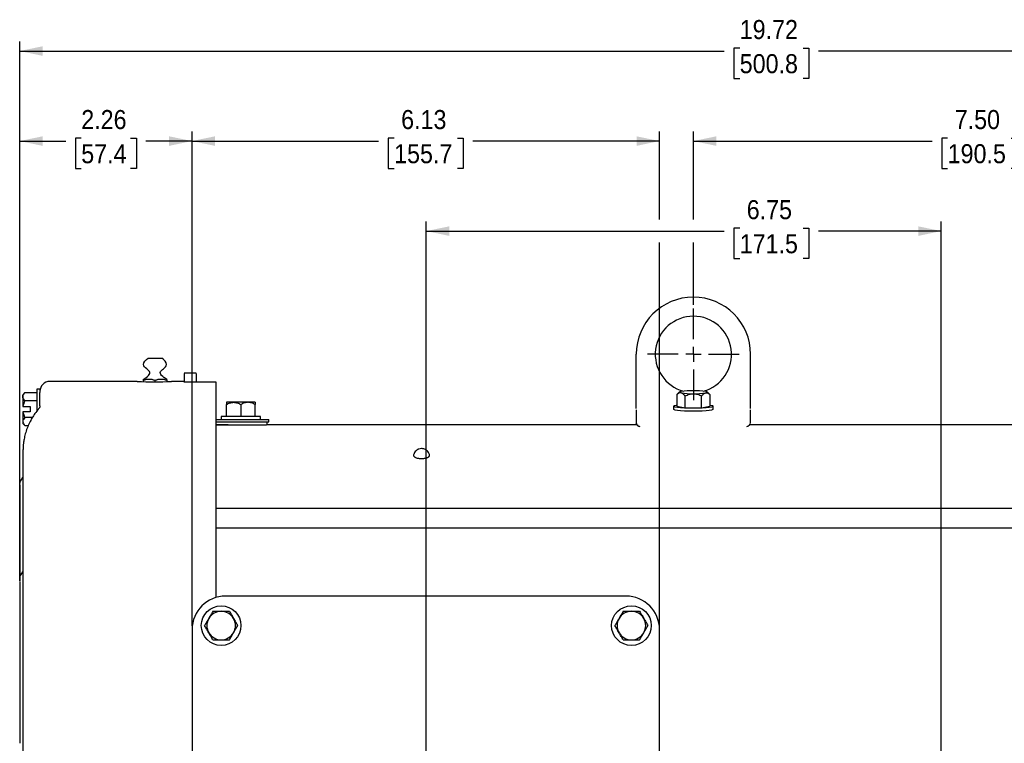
# Model space of a CAD drawing. Header units: inches. Extents: x 1.5 to 80, y 0 to 40.
# Tile 2 of 14: x 7 to 19.9, y 30.5 to 40. Entities that reach past the tile are written whole.
import ezdxf

# ---------------------------------------------------------------- set-up
doc = ezdxf.new("R2010")
doc.units = ezdxf.units.IN
doc.header["$MEASUREMENT"] = 0
doc.linetypes.add('SLD-Solid', pattern=[0])
doc.layers.add('SLD-0', color=7, linetype='Continuous')
doc.styles.add('SLDTEXTSTYLE0', font='GOTHIC.TTF', dxfattribs={"width": 0.913})
doc.dimstyles.new('SLDDIMSTYLE0', dxfattribs={"dimtxt": 0.25, "dimasz": 0.3, "dimexe": 0, "dimexo": 0.0625, "dimgap": 0.0625, "dimtad": 0, "dimtih": 1, "dimtoh": 1, "dimrnd": 1e-09, "dimzin": 4, "dimdsep": 46, "dimtxsty": 'SLDTEXTSTYLE0', "dimsah": 1, "dimcen": 0.09, "dimadec": 0, "dimazin": 1, "dimtfac": 1, "dimtofl": 0, "dimtmove": 0, "dimatfit": 3, "dimfxl": 0, "dimfrac": 2, "dimtolj": 1, "dimtzin": 12, "dimarcsym": 0})
doc.dimstyles.new('SLDDIMSTYLE2', dxfattribs={"dimtxt": 0.25, "dimasz": 0.3, "dimexe": 0, "dimexo": 0.0625, "dimgap": 0.0625, "dimtad": 0, "dimtih": 1, "dimtoh": 1, "dimrnd": 1e-09, "dimzin": 12, "dimdsep": 46, "dimtxsty": 'SLDTEXTSTYLE0', "dimsah": 1, "dimcen": 0.09, "dimadec": 0, "dimazin": 3, "dimtfac": 1, "dimtofl": 0, "dimtmove": 0, "dimatfit": 3, "dimfxl": 0, "dimfrac": 2, "dimtolj": 1, "dimtzin": 12, "dimarcsym": 0})

# ---------------------------------------------------------------- blocks, each defined once
blk = doc.blocks.new('_D_4')
at = {"layer": 'SLD-0'}
for p, q in [((12.34, 27.842), (12.34, 37.373)), ((19.093, 25.42), (19.093, 37.373)), ((12.34, 37.248), (16.247, 37.248)), ((16.45, 37.284), (16.374, 37.284)), ((16.374, 37.284), (16.374, 36.887)), ((17.281, 37.284), (17.357, 37.284)), ((17.357, 37.284), (17.357, 36.887)), ((19.093, 37.248), (17.484, 37.248)), ((16.374, 36.887), (16.45, 36.887)), ((17.357, 36.887), (17.281, 36.887))]:
    blk.add_line(p, q, dxfattribs=at)
for points in [[(12.34, 37.248), (12.64, 37.185), (12.64, 37.31)], [(19.093, 37.248), (18.793, 37.31), (18.793, 37.185)]]:
    blk.add_solid(points, dxfattribs=at)
at = {"layer": 'SLD-0', "char_height": 0.25, "attachment_point": 1, "style": 'SLDTEXTSTYLE0'}
for s, insert in [('6.75', (16.542, 37.654)), ('171.5', (16.45, 37.207))]:
    blk.add_mtext(s, dxfattribs=dict(at, insert=insert))
blk = doc.blocks.new('_D_6')
at = {"layer": 'SLD-0'}
for p, q in [((7.008, 32.654), (7.008, 39.735)), ((16.45, 39.647), (16.374, 39.647)), ((16.374, 39.647), (16.374, 39.25)), ((17.281, 39.647), (17.357, 39.647)), ((17.357, 39.647), (17.357, 39.25)), ((26.723, 30.753), (26.723, 39.735)), ((7.008, 39.61), (16.247, 39.61)), ((26.723, 39.61), (17.484, 39.61)), ((16.374, 39.25), (16.45, 39.25)), ((17.357, 39.25), (17.281, 39.25))]:
    blk.add_line(p, q, dxfattribs=at)
for points in [[(7.008, 39.61), (7.308, 39.547), (7.308, 39.672)], [(26.723, 39.61), (26.423, 39.672), (26.423, 39.547)]]:
    blk.add_solid(points, dxfattribs=at)
at = {"layer": 'SLD-0', "char_height": 0.25, "attachment_point": 1, "style": 'SLDTEXTSTYLE0'}
for s, insert in [('19.72', (16.45, 40.017)), ('500.8', (16.45, 39.569))]:
    blk.add_mtext(s, dxfattribs=dict(at, insert=insert))
blk = doc.blocks.new('_D_7')
at = {"layer": 'SLD-0'}
for p, q in [((7.008, 32.654), (7.008, 38.554)), ((9.268, 32.07), (9.268, 38.554)), ((7.008, 38.429), (7.612, 38.429)), ((7.815, 38.465), (7.739, 38.465)), ((7.739, 38.465), (7.739, 38.069)), ((8.461, 38.465), (8.538, 38.465)), ((8.538, 38.465), (8.538, 38.069)), ((9.268, 38.429), (8.664, 38.429)), ((7.739, 38.069), (7.815, 38.069)), ((8.538, 38.069), (8.461, 38.069))]:
    blk.add_line(p, q, dxfattribs=at)
for points in [[(7.008, 38.429), (7.308, 38.366), (7.308, 38.491)], [(9.268, 38.429), (8.968, 38.491), (8.968, 38.366)]]:
    blk.add_solid(points, dxfattribs=at)
at = {"layer": 'SLD-0', "char_height": 0.25, "attachment_point": 1, "style": 'SLDTEXTSTYLE0'}
for s, insert in [('2.26', (7.815, 38.836)), ('57.4', (7.815, 38.388))]:
    blk.add_mtext(s, dxfattribs=dict(at, insert=insert))
blk = doc.blocks.new('_D_8')
at = {"layer": 'SLD-0'}
for p, q in [((9.268, 32.07), (9.268, 38.554)), ((15.398, 37.398), (15.398, 38.554)), ((9.268, 38.429), (11.715, 38.429)), ((11.918, 38.465), (11.842, 38.465)), ((11.842, 38.465), (11.842, 38.069)), ((12.749, 38.465), (12.825, 38.465)), ((12.825, 38.465), (12.825, 38.069)), ((15.398, 38.429), (12.952, 38.429)), ((11.842, 38.069), (11.918, 38.069)), ((12.825, 38.069), (12.749, 38.069)), ((15.398, 32.07), (15.398, 37.098))]:
    blk.add_line(p, q, dxfattribs=at)
for points in [[(9.268, 38.429), (9.568, 38.366), (9.568, 38.491)], [(15.398, 38.429), (15.098, 38.491), (15.098, 38.366)]]:
    blk.add_solid(points, dxfattribs=at)
at = {"layer": 'SLD-0', "char_height": 0.25, "attachment_point": 1, "style": 'SLDTEXTSTYLE0'}
for s, insert in [('6.13', (12.01, 38.836)), ('155.7', (11.918, 38.388))]:
    blk.add_mtext(s, dxfattribs=dict(at, insert=insert))
blk = doc.blocks.new('_D_12')
at = {"layer": 'SLD-0'}
for p, q in [((15.843, 37.398), (15.843, 38.554)), ((23.343, 34.3), (23.343, 38.554)), ((15.843, 38.429), (18.974, 38.429)), ((19.177, 38.465), (19.101, 38.465)), ((19.101, 38.465), (19.101, 38.069)), ((20.008, 38.465), (20.085, 38.465)), ((20.085, 38.465), (20.085, 38.069)), ((23.343, 38.429), (20.211, 38.429)), ((19.101, 38.069), (19.177, 38.069)), ((20.085, 38.069), (20.008, 38.069)), ((15.843, 36.281), (15.843, 37.098))]:
    blk.add_line(p, q, dxfattribs=at)
for points in [[(15.843, 38.429), (16.143, 38.366), (16.143, 38.491)], [(23.343, 38.429), (23.043, 38.491), (23.043, 38.366)]]:
    blk.add_solid(points, dxfattribs=at)
at = {"layer": 'SLD-0', "char_height": 0.25, "attachment_point": 1, "style": 'SLDTEXTSTYLE0'}
for s, insert in [('7.50', (19.27, 38.836)), ('190.5', (19.177, 38.388))]:
    blk.add_mtext(s, dxfattribs=dict(at, insert=insert))
blk = doc.blocks.new('SW_CENTERMARKSYMBOL_0')
at = {"layer": 'SLD-0', "color": 0}
for p, q in [((0, 0.2), (0, 0.6)), ((-0.2, 0), (-0.6, 0)), ((0, 0), (-0.1, 0)), ((0, 0), (0, 0.1)), ((0, 0), (0, -0.1)), ((0, 0), (0.1, 0)), ((0.2, 0), (0.6, 0)), ((0, -0.2), (0, -0.6))]:
    blk.add_line(p, q, dxfattribs=at)

msp = doc.modelspace()

# ---------------------------------------------------------------- linework, layer by layer
at = {"layer": 'SLD-0', "linetype": 'SLD-Solid', "lineweight": 25}
for p, q in [((15.09283, 35.06434), (15.09283, 35.63139)), ((16.59283, 35.06434), (16.59283, 35.63139)), ((9.32293, 35.38239), (9.16274, 35.38239)), ((8.54783, 35.27539), (7.40283, 35.27539)), ((8.62683, 35.28752), (8.62683, 35.27269)), ((8.78283, 35.27071), (8.78283, 35.28761)), ((8.93883, 35.28752), (8.93883, 35.27326)), ((9.16283, 35.27539), (8.99783, 35.27539)), ((9.16283, 35.31833), (9.16283, 35.26862)), ((9.16327, 35.26862), (9.16283, 35.26862)), ((9.53783, 35.26731), (9.19283, 35.26731)), ((9.32283, 35.31822), (9.32283, 35.26731)), ((9.58283, 32.44183), (9.58283, 35.26466)), ((7.07684, 35.12889), (7.04783, 35.09989)), ((7.07684, 35.12889), (7.23283, 35.12889)), ((7.27283, 35.17239), (7.23283, 35.17239)), ((7.23283, 35.17239), (7.23283, 34.88043)), ((7.27283, 35.17239), (7.27283, 35.14539)), ((15.65637, 35.13637), (15.63838, 35.11858)), ((16.04728, 35.11858), (16.02929, 35.13637)), ((7.04783, 35.09989), (7.04783, 35.07477)), ((7.04783, 35.07477), (7.04783, 34.94689)), ((7.23283, 35.02064), (7.07684, 35.02064)), ((9.81408, 35.00139), (9.72033, 35.00139)), ((10.00158, 35.00139), (9.81408, 35.00139)), ((10.09533, 35.00139), (10.00158, 35.00139)), ((15.63878, 35.11818), (15.62633, 35.10546)), ((15.62633, 35.10546), (15.62633, 34.95033)), ((15.73458, 34.93073), (15.73458, 35.08587)), ((15.95109, 34.93073), (15.95109, 35.08587)), ((16.04688, 35.11818), (16.05934, 35.10546)), ((16.05934, 35.10546), (16.05934, 34.95033)), ((7.04783, 34.87789), (7.04783, 34.75001)), ((7.05098, 34.94689), (7.14483, 34.94689)), ((7.14483, 34.87789), (7.05098, 34.87789)), ((7.14483, 34.94689), (7.14483, 34.87789)), ((7.26819, 34.93109), (7.25455, 34.9147)), ((9.72033, 34.81639), (9.72033, 34.97238)), ((9.90783, 34.97238), (9.90783, 34.81639)), ((10.09533, 34.81639), (10.09533, 34.97238)), ((15.09283, 34.90194), (15.09283, 34.72655)), ((15.58283, 34.95033), (15.58283, 34.91054)), ((15.62633, 34.95033), (15.73458, 34.93073)), ((15.73458, 34.93073), (15.95109, 34.93073)), ((15.95109, 34.93073), (16.05934, 34.95033)), ((16.10283, 34.91054), (16.10283, 34.95033)), ((16.59283, 34.72655), (16.59283, 34.90194)), ((7.04783, 34.75001), (7.04783, 34.72489)), ((7.17493, 34.80413), (7.07684, 34.80413)), ((9.58283, 34.77639), (10.27533, 34.77639)), ((9.58283, 34.74639), (10.27533, 34.74639)), ((9.64783, 34.81639), (9.64783, 34.77639)), ((9.90783, 34.81639), (9.64783, 34.81639)), ((10.16783, 34.81639), (9.90783, 34.81639)), ((10.16783, 34.77639), (10.16783, 34.81639)), ((10.27533, 34.74639), (10.27533, 34.77639)), ((7.04783, 34.72489), (7.07684, 34.69588)), ((7.07684, 34.69588), (7.1202, 34.69588)), ((9.58283, 34.70639), (10.2457, 34.70639)), ((9.74283, 34.70638), (9.58283, 34.70638)), ((9.74283, 34.70639), (9.74283, 34.70638)), ((15.10066, 34.70639), (10.2457, 34.70639)), ((21.43996, 34.70639), (16.585, 34.70639)), ((7.06286, 34.50205), (7.05492, 34.43805)), ((7.00783, 33.88239), (7.00783, 32.65053)), ((22.37283, 33.60656), (9.58283, 33.60656)), ((9.58283, 33.35656), (22.37283, 33.35656)), ((7.00783, 32.6036), (7.00783, 30.52825)), ((14.95831, 32.4601), (9.70831, 32.4601)), ((9.26831, 32.0201), (9.26831, 27.7701)), ((15.39831, 27.7701), (15.39831, 32.0201))]:
    msp.add_line(p, q, dxfattribs=at)
at = {"layer": 'SLD-0', "linetype": 'SLD-Solid', "lineweight": 25, "flags": 128}
for points in [[(15.68045, 35.12451), (15.66961, 35.12681), (15.66172, 35.12924), (15.65694, 35.13175), (15.65533, 35.13431), (15.65694, 35.13687), (15.66172, 35.13938), (15.66961, 35.14181), (15.68045, 35.14411)], [(16.00521, 35.14411), (16.01606, 35.14181), (16.02394, 35.13938), (16.02873, 35.13687), (16.03033, 35.13431), (16.02873, 35.13175), (16.02394, 35.12924), (16.01606, 35.12681), (16.00521, 35.12451)], [(7.27283, 34.95375), (7.27221, 34.94303), (7.27198, 34.9412)], [(15.84283, 34.88337), (15.78287, 34.8841), (15.72614, 34.88626), (15.67571, 34.88973), (15.63428, 34.89432), (15.6041, 34.89978), (15.58678, 34.90583), (15.58283, 34.91054)], [(15.84283, 34.92315), (15.78287, 34.92388), (15.72614, 34.92604), (15.67571, 34.92951), (15.63428, 34.9341), (15.6041, 34.93956), (15.58678, 34.94561), (15.58327, 34.95191), (15.59376, 34.95812), (15.61767, 34.96391), (15.62633, 34.96537)], [(16.05934, 34.96537), (16.068, 34.96391), (16.09191, 34.95812), (16.10239, 34.95191), (16.09888, 34.94561), (16.08157, 34.93956), (16.05138, 34.9341), (16.00996, 34.92951), (15.95952, 34.92604), (15.90279, 34.92388), (15.84283, 34.92315)], [(16.10283, 34.91054), (16.09888, 34.90583), (16.08157, 34.89978), (16.05138, 34.89432), (16.00996, 34.88973), (15.95952, 34.88626), (15.90279, 34.8841), (15.84283, 34.88337)]]:
    msp.add_lwpolyline(points, dxfattribs=at)
at = {"layer": 'SLD-0', "linetype": 'SLD-Solid', "lineweight": 25}
for centre in [(9.64983, 32.07239), (15.02983, 32.07239)]:
    msp.add_circle(centre, 0.26, dxfattribs=at)
for centre, radius, start, end in [((15.84283, 35.63139), 0.75, 0, 180), ((15.84283, 35.63139), 0.5, 90, 254.9768), ((15.84283, 35.63139), 0.5, 285.0232, 90), ((7.40283, 35.14539), 0.13, 90, 180), ((8.77283, 40.66545), 5.39476, 267.609664, 272.390336), ((9.24283, 29.88239), 5.393, 86.385408, 86.864325), ((15.82534, 34.0936), 1.06045, 89.054624, 97.852546), ((15.82534, 36.17502), 1.06045, 262.147454, 270.945376), ((15.86033, 34.0936), 1.06045, 82.147454, 90.945376), ((15.86033, 36.17502), 1.06045, 269.054624, 277.852546), ((10.22783, 34.72387), 0.025, 315.628616, 64.249386), ((7.08283, 33.939), 0.075, 134.427004, 180), ((6.97783, 34.04612), 0.075, 314.427004, 0), ((6.97783, 32.80738), 0.075, 314.427004, 0), ((7.08283, 32.70026), 0.075, 134.427004, 180), ((9.70831, 32.0201), 0.44, 90, 180), ((14.95831, 32.0201), 0.44, 0, 90), ((9.64983, 32.07239), 0.1875, 150, 210), ((9.64983, 32.07239), 0.1875, 90, 150), ((9.64983, 32.07239), 0.1875, 30, 90), ((9.64983, 32.07239), 0.1875, 330, 30), ((15.02983, 32.07239), 0.1875, 150, 210), ((15.02983, 32.07239), 0.1875, 90, 150), ((15.02983, 32.07239), 0.1875, 30, 90), ((15.02983, 32.07239), 0.1875, 330, 30), ((9.64983, 32.07239), 0.1875, 210, 270), ((9.64983, 32.07239), 0.1875, 270, 330), ((15.02983, 32.07239), 0.1875, 210, 270), ((15.02983, 32.07239), 0.1875, 270, 330)]:
    msp.add_arc(centre, radius, start, end, dxfattribs=at)
for points, knots in [([(8.62683, 35.3028), (8.68191, 35.3383), (8.74573, 35.38601), (8.66642, 35.44191), (8.60839, 35.50769), (8.66233, 35.55438), (8.69469, 35.58239)], [0.051699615, 0.051699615, 0.051699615, 0.051699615, 0.412717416, 0.543322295, 0.726060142, 1, 1, 1, 1]), ([(8.69469, 35.58239), (8.69469, 35.58239), (8.69558, 35.58239), (8.70085, 35.58239), (8.70527, 35.58239), (8.71937, 35.58239), (8.72915, 35.58239), (8.74745, 35.58239), (8.75413, 35.58239), (8.76815, 35.58239), (8.77549, 35.58239), (8.79018, 35.58239), (8.79752, 35.58239), (8.81154, 35.58239), (8.81821, 35.58239), (8.83651, 35.58239), (8.8463, 35.58239), (8.8604, 35.58239), (8.86482, 35.58239), (8.87008, 35.58239), (8.87098, 35.58239), (8.87098, 35.58239)], [0, 0, 0, 0, 0.125, 0.125, 0.25, 0.25, 0.375, 0.375, 0.4375, 0.4375, 0.5, 0.5, 0.5625, 0.5625, 0.625, 0.625, 0.75, 0.75, 0.875, 0.875, 1, 1, 1, 1]), ([(8.93883, 35.3028), (8.88375, 35.3383), (8.81994, 35.38601), (8.89925, 35.44191), (8.95728, 35.50769), (8.90334, 35.55438), (8.87098, 35.58239)], [0.051699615, 0.051699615, 0.051699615, 0.051699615, 0.412717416, 0.543322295, 0.726060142, 1, 1, 1, 1]), ([(8.78283, 35.28761), (8.77015, 35.29224), (8.75731, 35.29609), (8.73123, 35.30148), (8.71787, 35.30296), (8.69151, 35.30293), (8.67843, 35.30144), (8.65243, 35.29605), (8.63951, 35.29216), (8.62683, 35.28752)], [0, 0, 0, 0, 0.25, 0.25, 0.5, 0.5, 0.75, 0.75, 1, 1, 1, 1]), ([(8.62683, 35.3028), (8.62683, 35.3028), (8.62683, 35.30131), (8.62683, 35.29597), (8.62683, 35.29212), (8.62683, 35.28752)], [0, 0, 0, 0, 0.5, 0.5, 1, 1, 1, 1]), ([(8.93883, 35.28752), (8.92615, 35.29216), (8.91332, 35.29603), (8.88724, 35.30144), (8.87388, 35.30295), (8.84752, 35.30294), (8.83444, 35.30147), (8.80844, 35.29611), (8.79551, 35.29224), (8.78283, 35.28761)], [0, 0, 0, 0, 0.25, 0.25, 0.5, 0.5, 0.75, 0.75, 1, 1, 1, 1]), ([(8.93883, 35.3028), (8.93883, 35.3028), (8.93883, 35.30131), (8.93883, 35.29597), (8.93883, 35.29212), (8.93883, 35.28752)], [0, 0, 0, 0, 0.5, 0.5, 1, 1, 1, 1]), ([(9.16283, 35.37828), (9.16283, 35.37819), (9.16283, 35.37799), (9.16283, 35.37722), (9.16282, 35.37606), (9.16282, 35.37446), (9.16282, 35.37242), (9.16281, 35.36994), (9.16282, 35.36703), (9.16282, 35.36372), (9.16284, 35.35933), (9.16285, 35.3535), (9.16285, 35.3459), (9.16284, 35.3373), (9.16283, 35.32799), (9.16283, 35.32156), (9.16283, 35.31833)], [0, 0, 0, 0, 0.05100159, 0.1034693, 0.15729105, 0.21233062, 0.26842832, 0.32540279, 0.38305368, 0.4411654, 0.49951167, 0.59105931, 0.68838165, 0.79011886, 0.89460743, 1, 1, 1, 1]), ([(9.19283, 35.26731), (9.18576, 35.26731), (9.17887, 35.26745), (9.16811, 35.26794), (9.16446, 35.26827), (9.16327, 35.26862)], [0, 0, 0, 0, 0.5, 0.5, 1, 1, 1, 1]), ([(9.32283, 35.37817), (9.32283, 35.37808), (9.32283, 35.37789), (9.32283, 35.37718), (9.32283, 35.37613), (9.32283, 35.37474), (9.32283, 35.37216), (9.32283, 35.3676), (9.32283, 35.36008), (9.32283, 35.35106), (9.32283, 35.34194), (9.32283, 35.33345), (9.32283, 35.3259), (9.32283, 35.32079), (9.32283, 35.31822)], [0, 0, 0, 0, 0.050292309, 0.100158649, 0.149894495, 0.199797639, 0.250162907, 0.374885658, 0.499840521, 0.624509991, 0.749414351, 0.833122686, 0.916187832, 1, 1, 1, 1]), ([(7.04783, 35.07477), (7.04783, 35.08427), (7.05076, 35.09352), (7.05848, 35.1071), (7.06162, 35.11159), (7.06868, 35.12036), (7.0726, 35.12466), (7.07684, 35.12889)], [0, 0, 0, 0, 0.5, 0.5, 0.75, 0.75, 1, 1, 1, 1]), ([(7.27283, 34.95375), (7.27283, 34.95629), (7.27283, 34.96138), (7.27283, 34.96939), (7.27283, 34.97768), (7.27283, 34.98629), (7.27283, 34.9952), (7.27283, 35.00441), (7.27283, 35.01394), (7.27283, 35.02377), (7.27283, 35.03785), (7.27283, 35.05649), (7.27283, 35.0801), (7.27283, 35.1045), (7.27283, 35.12132), (7.27283, 35.12977)], [0, 0, 0, 0, 0.05376734, 0.10779529, 0.16213832, 0.21685, 0.27198281, 0.32758802, 0.38371563, 0.44041424, 0.49773103, 0.62266077, 0.74770746, 0.87333478, 1, 1, 1, 1]), ([(15.68045, 35.12451), (15.67095, 35.12623), (15.6617, 35.125), (15.64811, 35.11977), (15.64363, 35.11747), (15.63486, 35.11204), (15.63056, 35.10891), (15.62633, 35.10546)], [0, 0, 0, 0, 0.5, 0.5, 0.75, 0.75, 1, 1, 1, 1]), ([(15.73458, 35.08587), (15.7261, 35.09584), (15.71742, 35.10458), (15.70394, 35.11469), (15.69937, 35.11755), (15.69003, 35.12203), (15.68524, 35.12365), (15.68045, 35.12451)], [0, 0, 0, 0, 0.5, 0.5, 0.75, 0.75, 1, 1, 1, 1]), ([(15.95109, 35.08587), (15.95957, 35.09584), (15.96824, 35.10458), (15.98172, 35.11469), (15.98629, 35.11755), (15.99563, 35.12203), (16.00042, 35.12365), (16.00521, 35.12451)], [0, 0, 0, 0, 0.5, 0.5, 0.75, 0.75, 1, 1, 1, 1]), ([(16.00521, 35.12451), (16.01472, 35.12623), (16.02397, 35.125), (16.03755, 35.11977), (16.04204, 35.11747), (16.05081, 35.11204), (16.0551, 35.10891), (16.05934, 35.10546)], [0, 0, 0, 0, 0.5, 0.5, 0.75, 0.75, 1, 1, 1, 1]), ([(7.07684, 35.02064), (7.06836, 35.02912), (7.06115, 35.0378), (7.05344, 35.05127), (7.05139, 35.05585), (7.04858, 35.06518), (7.04783, 35.06998), (7.04783, 35.07477)], [0, 0, 0, 0, 0.5, 0.5, 0.75, 0.75, 1, 1, 1, 1]), ([(9.72033, 34.97238), (9.73502, 34.98086), (9.75005, 34.98807), (9.77339, 34.99578), (9.78131, 34.99783), (9.79749, 35.00064), (9.80579, 35.00139), (9.81408, 35.00139)], [0, 0, 0, 0, 0.5, 0.5, 0.75, 0.75, 1, 1, 1, 1]), ([(9.72033, 35.00139), (9.72033, 35.00139), (9.72033, 34.99846), (9.72033, 34.99073), (9.72033, 34.9876), (9.72033, 34.98054), (9.72033, 34.97661), (9.72033, 34.97238)], [0, 0, 0, 0, 0.5, 0.5, 0.75, 0.75, 1, 1, 1, 1]), ([(9.81408, 35.00139), (9.83054, 35.00139), (9.84657, 34.99846), (9.8701, 34.99073), (9.87787, 34.9876), (9.89305, 34.98054), (9.9005, 34.97661), (9.90783, 34.97238)], [0, 0, 0, 0, 0.5, 0.5, 0.75, 0.75, 1, 1, 1, 1]), ([(10.00158, 35.00139), (9.98512, 35.00139), (9.9691, 34.99846), (9.94557, 34.99073), (9.9378, 34.9876), (9.92261, 34.98054), (9.91517, 34.97661), (9.90783, 34.97238)], [0, 0, 0, 0, 0.5, 0.5, 0.75, 0.75, 1, 1, 1, 1]), ([(10.09533, 34.97238), (10.08064, 34.98086), (10.06562, 34.98807), (10.04227, 34.99578), (10.03435, 34.99783), (10.01818, 35.00064), (10.00988, 35.00139), (10.00158, 35.00139)], [0, 0, 0, 0, 0.5, 0.5, 0.75, 0.75, 1, 1, 1, 1]), ([(10.09533, 35.00139), (10.09533, 35.00139), (10.09533, 34.99846), (10.09533, 34.99073), (10.09533, 34.9876), (10.09533, 34.98054), (10.09533, 34.97661), (10.09533, 34.97238)], [0, 0, 0, 0, 0.5, 0.5, 0.75, 0.75, 1, 1, 1, 1]), ([(15.09283, 34.91836), (15.09283, 34.92907), (15.09283, 34.95053), (15.09283, 35.00474), (15.09283, 35.04496), (15.09283, 35.06434)], [0, 0, 0, 0, 0.34069097, 0.68246477, 1, 1, 1, 1]), ([(15.73458, 35.08587), (15.75154, 35.0943), (15.76889, 35.10147), (15.79585, 35.10914), (15.80499, 35.11118), (15.82367, 35.11397), (15.83326, 35.11471), (15.84283, 35.11471)], [0, 0, 0, 0, 0.5, 0.5, 0.75, 0.75, 1, 1, 1, 1]), ([(15.84283, 35.11471), (15.86184, 35.11471), (15.88034, 35.1118), (15.90751, 35.10412), (15.91648, 35.101), (15.93402, 35.09398), (15.94262, 35.09008), (15.95109, 35.08587)], [0, 0, 0, 0, 0.5, 0.5, 0.75, 0.75, 1, 1, 1, 1]), ([(16.59283, 34.91836), (16.59283, 34.92907), (16.59283, 34.95053), (16.59283, 35.00474), (16.59283, 35.04496), (16.59283, 35.06434)], [0, 0, 0, 0, 0.34069097, 0.68246477, 1, 1, 1, 1]), ([(7.25569, 34.91379), (7.23946, 34.89449), (7.19209, 34.83815), (7.14301, 34.75103), (7.10363, 34.66032), (7.07967, 34.58786), (7.07027, 34.54149), (7.0657, 34.51896)], [0, 0, 0, 0, 0.16091964, 0.4698762, 0.64233834, 0.82626446, 1, 1, 1, 1]), ([(7.27223, 34.94321), (7.27094, 34.939), (7.26898, 34.93264), (7.26531, 34.92846), (7.26592, 34.92944), (7.26596, 34.92949)], [0, 0, 0, 0, 0.647413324, 0.979892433, 1, 1, 1, 1]), ([(7.07684, 34.80413), (7.06836, 34.79565), (7.06115, 34.78698), (7.05344, 34.7735), (7.05139, 34.76893), (7.04858, 34.75959), (7.04783, 34.75479), (7.04783, 34.75001)], [0, 0, 0, 0, 0.5, 0.5, 0.75, 0.75, 1, 1, 1, 1]), ([(7.04783, 34.75001), (7.04783, 34.7405), (7.05076, 34.73125), (7.05848, 34.71767), (7.06162, 34.71318), (7.06868, 34.70441), (7.0726, 34.70011), (7.07684, 34.69588)], [0, 0, 0, 0, 0.5, 0.5, 0.75, 0.75, 1, 1, 1, 1]), ([(15.09546, 34.72312), (15.09526, 34.72323), (15.09292, 34.72451), (15.09288, 34.72558), (15.09283, 34.72655)], [0, 0, 0, 0, 0.08778614, 1, 1, 1, 1]), ([(15.09526, 34.72315), (15.09596, 34.71959), (15.09739, 34.71226), (15.10812, 34.69713), (15.12322, 34.6902), (15.13461, 34.68668), (15.13986, 34.68506)], [0, 0, 0, 0, 0.114230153, 0.235654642, 0.647676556, 1, 1, 1, 1]), ([(16.54294, 34.68513), (16.54848, 34.6866), (16.56142, 34.69003), (16.58159, 34.70319), (16.58739, 34.71632), (16.59042, 34.72316)], [0, 0, 0, 0, 0.26354769, 0.61612284, 1, 1, 1, 1]), ([(7.06572, 34.51626), (7.06489, 34.51318), (7.05072, 34.46088), (7.05181, 34.4205), (7.05283, 34.3825)], [0, 0, 0, 0, 0.05876222, 1, 1, 1, 1]), ([(7.0657, 34.51896), (7.06505, 34.51643), (7.06412, 34.51278), (7.06376, 34.50949), (7.06366, 34.50849)], [0, 0, 0, 0, 0.69523761, 1, 1, 1, 1]), ([(7.05283, 29.88239), (7.05283, 29.89683), (7.05283, 29.92571), (7.05283, 29.96902), (7.05283, 30.01231), (7.05283, 30.05559), (7.05283, 30.09885), (7.05283, 30.14209), (7.05283, 30.18532), (7.05283, 30.22852), (7.05283, 30.32403), (7.05283, 30.47154), (7.05283, 30.67186), (7.05283, 30.87237), (7.05283, 31.07408), (7.05283, 31.27479), (7.05283, 31.54276), (7.05283, 31.87266), (7.05283, 32.25428), (7.05283, 32.61716), (7.05283, 32.95563), (7.05283, 33.26467), (7.05283, 33.54007), (7.05283, 33.77866), (7.05283, 33.94572), (7.05283, 34.05955), (7.05283, 34.13445), (7.05283, 34.19975), (7.05283, 34.25504), (7.05283, 34.30101), (7.05283, 34.3303), (7.05283, 34.34846), (7.05283, 34.35904), (7.05283, 34.36825), (7.05283, 34.37623), (7.05283, 34.38041), (7.05283, 34.3825)], [0, 0, 0, 0, 0.00642238, 0.01284277, 0.01926176, 0.02567993, 0.03209789, 0.03851622, 0.04493551, 0.05135636, 0.05777935, 0.08754717, 0.11731802, 0.14788564, 0.17845625, 0.20972388, 0.24099456, 0.30468185, 0.36927261, 0.43448004, 0.50000025, 0.56552045, 0.63072788, 0.69531864, 0.75900593, 0.79027355, 0.82154424, 0.85211186, 0.88268247, 0.91245029, 0.94222114, 0.95377987, 0.96533367, 0.97688599, 0.98844028, 1, 1, 1, 1]), ([(12.27783, 34.39408), (12.26545, 34.3929), (12.24782, 34.39122), (12.22378, 34.38026), (12.20432, 34.36682), (12.18618, 34.34471), (12.1751, 34.32473), (12.17382, 34.31217), (12.1736, 34.31)], [0, 0, 0, 0, 0.25500665, 0.36305764, 0.5441493, 0.73902814, 0.95494245, 1, 1, 1, 1]), ([(12.38134, 34.30978), (12.38045, 34.31534), (12.37777, 34.33215), (12.36208, 34.3556), (12.34071, 34.37524), (12.31765, 34.38731), (12.2972, 34.3932), (12.28335, 34.39383), (12.27783, 34.39408)], [0, 0, 0, 0, 0.115883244, 0.350494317, 0.564299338, 0.713356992, 0.885836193, 1, 1, 1, 1]), ([(12.17314, 34.31006), (12.17281, 34.30902), (12.17177, 34.30567), (12.17317, 34.29987), (12.17719, 34.29299), (12.18429, 34.28641), (12.19393, 34.28045), (12.20605, 34.27518), (12.2201, 34.27084), (12.23592, 34.26746), (12.25116, 34.26544), (12.2653, 34.26439), (12.27364, 34.26427), (12.27783, 34.26422)], [0, 0, 0, 0, 0.044869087, 0.144964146, 0.247961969, 0.348057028, 0.451054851, 0.55114991, 0.654147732, 0.754242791, 0.857240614, 0.928117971, 1, 1, 1, 1]), ([(12.27783, 34.26422), (12.28143, 34.26426), (12.28866, 34.26434), (12.3016, 34.26517), (12.31651, 34.26693), (12.33246, 34.27006), (12.347, 34.27425), (12.35945, 34.27931), (12.36968, 34.28519), (12.37726, 34.29161), (12.38195, 34.2985), (12.38384, 34.30471), (12.38292, 34.30857), (12.38257, 34.31004)], [0, 0, 0, 0, 0.06163564, 0.12392749, 0.22405768, 0.32709165, 0.42722185, 0.53025582, 0.63038601, 0.73341999, 0.83355018, 0.93658416, 1, 1, 1, 1]), ([(7.00783, 33.92116), (7.00783, 33.91868), (7.00783, 33.91331), (7.00783, 33.90045), (7.00783, 33.88949), (7.00783, 33.88239)], [0, 0, 0, 0, 0.23221255, 0.50291743, 1, 1, 1, 1]), ([(9.48745, 32.16614), (9.47795, 32.14967), (9.4687, 32.13365), (9.45511, 32.11012), (9.45063, 32.10235), (9.44186, 32.08717), (9.43756, 32.07972), (9.43333, 32.07239)], [0, 0, 0, 0, 0.5, 0.5, 0.75, 0.75, 1, 1, 1, 1]), ([(9.54158, 32.25989), (9.5331, 32.24519), (9.52442, 32.23017), (9.51094, 32.20682), (9.50637, 32.19891), (9.49703, 32.18273), (9.49224, 32.17443), (9.48745, 32.16614)], [0, 0, 0, 0, 0.5, 0.5, 0.75, 0.75, 1, 1, 1, 1]), ([(9.54158, 32.25989), (9.55854, 32.25989), (9.57589, 32.25989), (9.60285, 32.25989), (9.61199, 32.25989), (9.63067, 32.25989), (9.64026, 32.25989), (9.64983, 32.25989)], [0, 0, 0, 0, 0.5, 0.5, 0.75, 0.75, 1, 1, 1, 1]), ([(9.64983, 32.25989), (9.66884, 32.25989), (9.68734, 32.25989), (9.71451, 32.25989), (9.72348, 32.25989), (9.74102, 32.25989), (9.74962, 32.25989), (9.75809, 32.25989)], [0, 0, 0, 0, 0.5, 0.5, 0.75, 0.75, 1, 1, 1, 1]), ([(9.75809, 32.25989), (9.76657, 32.24519), (9.77524, 32.23017), (9.78872, 32.20682), (9.79329, 32.19891), (9.80263, 32.18273), (9.80742, 32.17443), (9.81221, 32.16614)], [0, 0, 0, 0, 0.5, 0.5, 0.75, 0.75, 1, 1, 1, 1]), ([(9.81221, 32.16614), (9.82172, 32.14967), (9.83097, 32.13365), (9.84455, 32.11012), (9.84904, 32.10235), (9.85781, 32.08717), (9.8621, 32.07972), (9.86634, 32.07239)], [0, 0, 0, 0, 0.5, 0.5, 0.75, 0.75, 1, 1, 1, 1]), ([(14.86745, 32.16614), (14.85795, 32.14967), (14.8487, 32.13365), (14.83511, 32.11012), (14.83063, 32.10235), (14.82186, 32.08717), (14.81756, 32.07972), (14.81333, 32.07239)], [0, 0, 0, 0, 0.5, 0.5, 0.75, 0.75, 1, 1, 1, 1]), ([(14.92158, 32.25989), (14.9131, 32.24519), (14.90442, 32.23017), (14.89094, 32.20682), (14.88637, 32.19891), (14.87703, 32.18273), (14.87224, 32.17443), (14.86745, 32.16614)], [0, 0, 0, 0, 0.5, 0.5, 0.75, 0.75, 1, 1, 1, 1]), ([(14.92158, 32.25989), (14.93854, 32.25989), (14.95589, 32.25989), (14.98285, 32.25989), (14.99199, 32.25989), (15.01067, 32.25989), (15.02026, 32.25989), (15.02983, 32.25989)], [0, 0, 0, 0, 0.5, 0.5, 0.75, 0.75, 1, 1, 1, 1]), ([(15.02983, 32.25989), (15.04884, 32.25989), (15.06734, 32.25989), (15.09451, 32.25989), (15.10348, 32.25989), (15.12102, 32.25989), (15.12962, 32.25989), (15.13809, 32.25989)], [0, 0, 0, 0, 0.5, 0.5, 0.75, 0.75, 1, 1, 1, 1]), ([(15.13809, 32.25989), (15.14657, 32.24519), (15.15524, 32.23017), (15.16872, 32.20682), (15.17329, 32.19891), (15.18263, 32.18273), (15.18742, 32.17443), (15.19221, 32.16614)], [0, 0, 0, 0, 0.5, 0.5, 0.75, 0.75, 1, 1, 1, 1]), ([(15.19221, 32.16614), (15.20172, 32.14967), (15.21097, 32.13365), (15.22455, 32.11012), (15.22904, 32.10235), (15.23781, 32.08717), (15.2421, 32.07972), (15.24634, 32.07239)], [0, 0, 0, 0, 0.5, 0.5, 0.75, 0.75, 1, 1, 1, 1]), ([(9.48745, 31.97864), (9.47795, 31.9951), (9.4687, 32.01112), (9.45511, 32.03465), (9.45063, 32.04242), (9.44186, 32.05761), (9.43756, 32.06505), (9.43333, 32.07239)], [0, 0, 0, 0, 0.5, 0.5, 0.75, 0.75, 1, 1, 1, 1]), ([(9.81221, 31.97864), (9.82172, 31.9951), (9.83097, 32.01112), (9.84455, 32.03465), (9.84904, 32.04242), (9.85781, 32.05761), (9.8621, 32.06505), (9.86634, 32.07239)], [0, 0, 0, 0, 0.5, 0.5, 0.75, 0.75, 1, 1, 1, 1]), ([(14.86745, 31.97864), (14.85795, 31.9951), (14.8487, 32.01112), (14.83511, 32.03465), (14.83063, 32.04242), (14.82186, 32.05761), (14.81756, 32.06505), (14.81333, 32.07239)], [0, 0, 0, 0, 0.5, 0.5, 0.75, 0.75, 1, 1, 1, 1]), ([(15.19221, 31.97864), (15.20172, 31.9951), (15.21097, 32.01112), (15.22455, 32.03465), (15.22904, 32.04242), (15.23781, 32.05761), (15.2421, 32.06505), (15.24634, 32.07239)], [0, 0, 0, 0, 0.5, 0.5, 0.75, 0.75, 1, 1, 1, 1]), ([(9.54158, 31.88489), (9.5331, 31.89958), (9.52442, 31.9146), (9.51094, 31.93795), (9.50637, 31.94587), (9.49703, 31.96204), (9.49224, 31.97034), (9.48745, 31.97864)], [0, 0, 0, 0, 0.5, 0.5, 0.75, 0.75, 1, 1, 1, 1]), ([(9.75809, 31.88489), (9.76657, 31.89958), (9.77524, 31.9146), (9.78872, 31.93795), (9.79329, 31.94587), (9.80263, 31.96204), (9.80742, 31.97034), (9.81221, 31.97864)], [0, 0, 0, 0, 0.5, 0.5, 0.75, 0.75, 1, 1, 1, 1]), ([(14.92158, 31.88489), (14.9131, 31.89958), (14.90442, 31.9146), (14.89094, 31.93795), (14.88637, 31.94587), (14.87703, 31.96204), (14.87224, 31.97034), (14.86745, 31.97864)], [0, 0, 0, 0, 0.5, 0.5, 0.75, 0.75, 1, 1, 1, 1]), ([(15.13809, 31.88489), (15.14657, 31.89958), (15.15524, 31.9146), (15.16872, 31.93795), (15.17329, 31.94587), (15.18263, 31.96204), (15.18742, 31.97034), (15.19221, 31.97864)], [0, 0, 0, 0, 0.5, 0.5, 0.75, 0.75, 1, 1, 1, 1]), ([(9.54158, 31.88489), (9.55854, 31.88489), (9.57589, 31.88489), (9.60285, 31.88489), (9.61199, 31.88489), (9.63067, 31.88489), (9.64026, 31.88489), (9.64983, 31.88489)], [0, 0, 0, 0, 0.5, 0.5, 0.75, 0.75, 1, 1, 1, 1]), ([(9.64983, 31.88489), (9.66884, 31.88489), (9.68734, 31.88489), (9.71451, 31.88489), (9.72348, 31.88489), (9.74102, 31.88489), (9.74962, 31.88489), (9.75809, 31.88489)], [0, 0, 0, 0, 0.5, 0.5, 0.75, 0.75, 1, 1, 1, 1]), ([(14.92158, 31.88489), (14.93854, 31.88489), (14.95589, 31.88489), (14.98285, 31.88489), (14.99199, 31.88489), (15.01067, 31.88489), (15.02026, 31.88489), (15.02983, 31.88489)], [0, 0, 0, 0, 0.5, 0.5, 0.75, 0.75, 1, 1, 1, 1]), ([(15.02983, 31.88489), (15.04884, 31.88489), (15.06734, 31.88489), (15.09451, 31.88489), (15.10348, 31.88489), (15.12102, 31.88489), (15.12962, 31.88489), (15.13809, 31.88489)], [0, 0, 0, 0, 0.5, 0.5, 0.75, 0.75, 1, 1, 1, 1])]:
    msp.add_open_spline(points, degree=3, knots=knots, dxfattribs=at)
for points in [[(7.27283, 35.14539), (7.27283, 35.14539), (7.27283, 35.14019), (7.27283, 35.12977)], [(7.07684, 35.02064), (7.06509, 34.99715), (7.05568, 34.97285), (7.05098, 34.94689)], [(7.04783, 34.94689), (7.04888, 34.94689), (7.04993, 34.94689), (7.05098, 34.94689)], [(7.05098, 34.87789), (7.04993, 34.87789), (7.04888, 34.87789), (7.04783, 34.87789)], [(7.05098, 34.87789), (7.05568, 34.85193), (7.06509, 34.82762), (7.07684, 34.80413)], [(15.09283, 34.90194), (15.09283, 34.9024), (15.09283, 34.90334), (15.09283, 34.90417), (15.09283, 34.90458)], [(16.59283, 34.90458), (16.59283, 34.90374), (16.59283, 34.90292), (16.59283, 34.90194)], [(7.00783, 32.64364), (7.00783, 32.62862), (7.00783, 32.61422), (7.00783, 32.6036)]]:
    msp.add_open_spline(points, degree=3, dxfattribs=at)

# ---------------------------------------------------------------- block references
at = {"layer": 'SLD-0'}
msp.add_blockref('SW_CENTERMARKSYMBOL_0', (15.84283, 35.63139), dxfattribs=at)

# ---------------------------------------------------------------- dimensions: what is measured, and where the dimension line sits
for base, p1, p2, dimstyle, picture, middle in [((26.722832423, 39.6097596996), (7.007832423, 32.603603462), (26.722832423, 30.7033858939), 'SLDDIMSTYLE2', '_D_6', (16.865332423, 39.6097596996)), ((9.26831, 38.42866), (7.00783, 32.6036), (9.26831, 32.0201), 'SLDDIMSTYLE2', '_D_7', (8.13807, 38.42866)), ((15.39831, 38.42866), (9.26831, 32.0201), (15.39831, 32.0201), 'SLDDIMSTYLE2', '_D_8', (12.33331, 38.42866)), ((15.84283, 38.42866), (23.34283, 34.24992), (15.84283, 36.23139), 'SLDDIMSTYLE0', '_D_12', (19.59283, 38.42866)), ((19.09283, 37.24754), (12.33983, 27.79239), (19.09283, 25.37029), 'SLDDIMSTYLE2', '_D_4', (16.86533, 37.24754))]:
    dim = msp.add_linear_dim(base=base, p1=p1, p2=p2, dimstyle=dimstyle, dxfattribs=at)
    dim.commit()
    dim.dimension.update_dxf_attribs({"geometry": picture, "text_midpoint": middle, "dimtype": 160})

doc.saveas('drawing.dxf')
